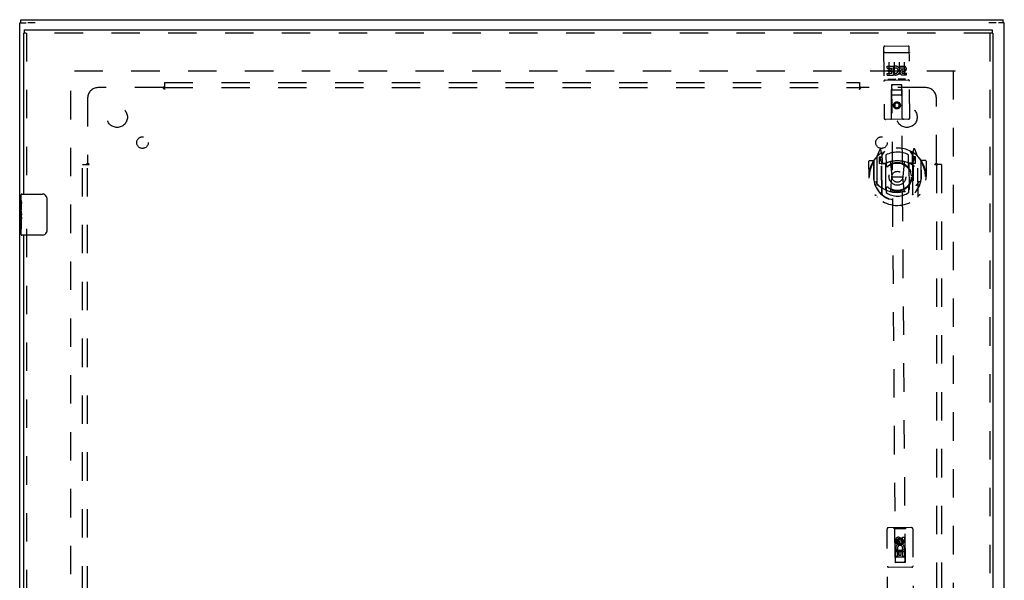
# Model space of a CAD drawing. Header units: inches. Extents: x 0 to 126, y 0 to 81.
# Tile 9 of 13: x 31 to 55, y 43 to 57. Entities that reach past the tile are written whole.
import ezdxf

# ---------------------------------------------------------------- set-up
doc = ezdxf.new("R2010")
doc.units = ezdxf.units.IN
doc.header["$LTSCALE"] = 6.925926
doc.header["$MEASUREMENT"] = 0
doc.linetypes.add('HIDDEN', pattern=[0.2, 0.1, -0.1])
doc.layers.get('0').update_dxf_attribs({"linetype": 'CONTINUOUS'})
for name, color, linetype in [('DEFAULT_2', 8, 'HIDDEN'), ('DOOR_ASSEMBLY', 7, 'CONTINUOUS'), ('SUBPANEL', 7, 'CONTINUOUS')]:
    doc.layers.add(name, color=color, linetype=linetype)

msp = doc.modelspace()

# ---------------------------------------------------------------- linework, layer by layer
at = {"color": 3, "linetype": 'Continuous'}
for p, q in [((31.371, 26.881), (31.371, 56.731)), ((31.396, 56.806), (55.346, 56.806)), ((55.371, 26.881), (55.371, 56.731))]:
    msp.add_line(p, q, dxfattribs=at)
at = {"color": 7, "linetype": 'Continuous'}
for p, q in [((31.371, 56.731), (31.526, 56.731)), ((31.396, 56.731), (31.396, 56.806)), ((31.75, 56.731), (31.567, 56.731)), ((55.175, 56.731), (54.992, 56.731)), ((55.371, 56.731), (55.226, 56.731)), ((55.346, 56.731), (55.346, 56.806))]:
    msp.add_line(p, q, dxfattribs=at)
at = {"layer": 'DEFAULT_2', "color": 8, "linetype": 'HIDDEN'}
for p, q in [((54.176, 55.556), (32.566, 55.556)), ((32.621, 28.059), (32.621, 55.553)), ((54.121, 55.553), (54.121, 28.059)), ((54.176, 55.556), (54.176, 55.557))]:
    msp.add_line(p, q, dxfattribs=at)
at = {"layer": 'DOOR_ASSEMBLY', "color": 3, "linetype": 'Continuous'}
for p, q in [((31.465, 56.481), (31.465, 52.556)), ((31.478, 56.556), (55.077, 56.556)), ((55.09, 56.481), (55.09, 27.131)), ((31.465, 51.556), (31.465, 32.056))]:
    msp.add_line(p, q, dxfattribs=at)
at = {"layer": 'DOOR_ASSEMBLY', "color": 7, "linetype": 'Continuous'}
for p, q in [((31.465, 56.481), (31.478, 56.481)), ((31.478, 56.556), (31.478, 56.481)), ((55.077, 56.556), (55.077, 56.481)), ((55.09, 56.481), (55.077, 56.481)), ((31.405, 52.397), (31.405, 52.541)), ((31.405, 52.141), (31.405, 52.394)), ((31.414, 52.339), (31.405, 52.339)), ((31.415, 52.171), (31.415, 52.328)), ((31.42, 52.556), (31.93, 52.556)), ((32.03, 52.456), (32.03, 51.656)), ((31.405, 52.171), (31.415, 52.171)), ((31.405, 51.571), (31.405, 52.138)), ((31.408, 52.108), (31.405, 52.108)), ((31.408, 52.109), (31.41, 52.091)), ((31.405, 51.976), (31.414, 51.976)), ((31.405, 51.94), (31.415, 51.94)), ((31.405, 51.877), (31.415, 51.877)), ((31.415, 51.987), (31.415, 52.04)), ((31.415, 51.71), (31.415, 51.94)), ((31.405, 51.71), (31.415, 51.71)), ((31.93, 51.556), (31.42, 51.556))]:
    msp.add_line(p, q, dxfattribs=at)
at = {"layer": 'DOOR_ASSEMBLY', "color": 8, "linetype": 'HIDDEN'}
for p, q in [((55.077, 56.481), (31.478, 56.481)), ((31.54, 56.481), (31.54, 52.401)), ((55.015, 56.481), (55.015, 27.131)), ((52.46, 56.162), (53.025, 56.166)), ((52.43, 56.132), (52.442, 54.407)), ((52.448, 56.004), (52.447, 56.003)), ((52.448, 56.004), (52.448, 56.004)), ((52.449, 56.004), (52.448, 56.004)), ((52.45, 56.004), (52.449, 56.004)), ((52.451, 56.004), (52.45, 56.004)), ((52.451, 56.004), (52.451, 56.004)), ((52.452, 56.004), (52.451, 56.004)), ((52.453, 56.004), (52.452, 56.004)), ((52.454, 56.004), (52.453, 56.004)), ((52.455, 56.004), (52.454, 56.004)), ((52.456, 56.004), (52.455, 56.004)), ((52.456, 56.004), (52.456, 56.004)), ((52.457, 56.004), (52.456, 56.004)), ((52.458, 56.004), (52.457, 56.004)), ((52.459, 56.004), (52.458, 56.004)), ((52.46, 56.004), (52.459, 56.004)), ((52.461, 56.004), (52.46, 56.004)), ((52.461, 56.004), (53.026, 56.008)), ((53.026, 56.008), (53.027, 56.008)), ((53.027, 56.008), (53.028, 56.008)), ((53.028, 56.008), (53.028, 56.008)), ((53.028, 56.008), (53.029, 56.008)), ((53.029, 56.008), (53.03, 56.008)), ((53.03, 56.008), (53.031, 56.008)), ((53.031, 56.008), (53.032, 56.008)), ((53.032, 56.008), (53.033, 56.008)), ((53.033, 56.008), (53.033, 56.008)), ((53.033, 56.008), (53.034, 56.008)), ((53.034, 56.008), (53.035, 56.008)), ((53.035, 56.008), (53.036, 56.008)), ((53.036, 56.008), (53.037, 56.008)), ((53.037, 56.008), (53.037, 56.008)), ((53.037, 56.008), (53.038, 56.008)), ((53.038, 56.008), (53.039, 56.008)), ((53.067, 54.412), (53.055, 56.137)), ((52.558, 55.772), (52.56, 55.466)), ((52.683, 55.773), (52.685, 55.467)), ((52.808, 55.774), (52.81, 55.468)), ((52.933, 55.775), (52.935, 55.469)), ((52.514, 55.67), (52.67, 55.671)), ((52.514, 55.628), (52.514, 55.67)), ((52.514, 55.628), (52.628, 55.628)), ((52.515, 55.499), (52.629, 55.5)), ((52.516, 55.457), (52.515, 55.499)), ((52.516, 55.457), (52.672, 55.458)), ((52.536, 55.585), (52.628, 55.586)), ((52.536, 55.543), (52.536, 55.585)), ((52.536, 55.543), (52.628, 55.543)), ((52.628, 55.586), (52.628, 55.628)), ((52.629, 55.5), (52.628, 55.543)), ((52.671, 55.494), (52.67, 55.671)), ((52.671, 55.494), (52.684, 55.512)), ((52.672, 55.458), (52.672, 55.47)), ((52.675, 55.468), (52.672, 55.47)), ((52.695, 55.623), (52.678, 55.662)), ((52.826, 55.672), (52.919, 55.673)), ((52.827, 55.63), (52.826, 55.672)), ((52.827, 55.63), (52.919, 55.63)), ((52.887, 55.545), (52.934, 55.546)), ((52.891, 55.586), (52.919, 55.587)), ((52.892, 55.502), (52.984, 55.503)), ((52.892, 55.459), (52.984, 55.46)), ((52.984, 55.46), (52.984, 55.503)), ((52.466, 55.334), (53.031, 55.338)), ((52.709, 55.352), (52.537, 55.351)), ((52.625, 54.409), (52.623, 55.219)), ((52.644, 55.219), (52.623, 55.219)), ((52.624, 55.219), (52.708, 43.585)), ((52.854, 55.22), (52.644, 55.219)), ((52.959, 55.354), (52.787, 55.353)), ((52.876, 55.22), (52.854, 55.22)), ((52.958, 43.586), (52.874, 55.22)), ((52.885, 54.41), (52.876, 55.22)), ((52.878, 54.97), (52.623, 54.969)), ((52.665, 55.094), (52.835, 55.095)), ((52.752, 54.791), (52.69, 54.755)), ((52.69, 54.755), (52.69, 54.683)), ((52.69, 54.755), (52.7, 54.749)), ((52.752, 54.78), (52.7, 54.749)), ((52.7, 54.749), (52.7, 54.688)), ((52.752, 54.791), (52.752, 54.78)), ((52.815, 54.756), (52.752, 54.791)), ((52.805, 54.75), (52.752, 54.78)), ((52.815, 54.756), (52.805, 54.75)), ((52.805, 54.689), (52.805, 54.75)), ((52.815, 54.684), (52.815, 54.756)), ((52.69, 54.683), (52.7, 54.688)), ((52.69, 54.683), (52.753, 54.647)), ((52.7, 54.688), (52.753, 54.659)), ((52.753, 54.659), (52.805, 54.689)), ((52.753, 54.647), (52.815, 54.684)), ((52.753, 54.647), (52.753, 54.659)), ((52.815, 54.684), (52.805, 54.689)), ((53.038, 54.381), (52.473, 54.377)), ((52.335, 53.647), (52.266, 53.471)), ((52.358, 53.548), (52.357, 53.547)), ((52.357, 53.547), (52.357, 53.547)), ((52.357, 53.547), (52.357, 53.547)), ((52.379, 53.564), (52.364, 53.644)), ((52.386, 52.548), (52.379, 53.564)), ((52.386, 53.497), (52.456, 53.606)), ((52.393, 52.553), (52.386, 53.556)), ((52.389, 53.531), (52.39, 53.324)), ((53.066, 53.611), (53.136, 53.502)), ((53.135, 53.329), (53.134, 53.536)), ((53.143, 52.558), (53.136, 53.561)), ((53.157, 53.65), (53.143, 53.569)), ((53.143, 53.569), (53.151, 52.553)), ((53.165, 53.553), (53.161, 53.556)), ((53.257, 53.478), (53.186, 53.653)), ((52.063, 53.349), (52.065, 52.975)), ((52.18, 53.365), (52.077, 53.364)), ((52.18, 53.365), (52.183, 52.976)), ((52.188, 53.35), (52.18, 53.365)), ((52.187, 53.367), (52.191, 52.91)), ((52.262, 53.461), (52.269, 52.493)), ((52.379, 53.457), (52.319, 53.456)), ((52.319, 53.456), (52.32, 53.306)), ((52.32, 53.306), (52.38, 53.307)), ((52.328, 53.429), (52.358, 53.383)), ((52.387, 53.437), (52.332, 53.436)), ((52.48, 53.306), (52.408, 53.306)), ((52.41, 53.304), (52.476, 53.304)), ((52.485, 52.665), (52.48, 53.297)), ((52.486, 53.51), (52.488, 53.257)), ((52.6, 53.324), (52.633, 52.98)), ((52.926, 53.326), (52.898, 52.981)), ((53.038, 53.261), (53.036, 53.514)), ((53.118, 53.311), (53.045, 53.31)), ((53.045, 53.301), (53.05, 52.669)), ((53.05, 53.309), (53.115, 53.309)), ((53.192, 53.443), (53.137, 53.442)), ((53.204, 53.463), (53.144, 53.462)), ((53.145, 53.312), (53.205, 53.313)), ((53.167, 53.389), (53.196, 53.435)), ((53.205, 53.313), (53.204, 53.463)), ((53.269, 52.5), (53.262, 53.468)), ((53.337, 53.376), (53.341, 52.918)), ((53.345, 53.373), (53.337, 53.358)), ((53.447, 53.374), (53.345, 53.373)), ((53.348, 52.985), (53.345, 53.373)), ((53.463, 53.359), (53.465, 52.986)), ((52.065, 52.975), (52.08, 52.976)), ((52.183, 52.976), (52.198, 52.976)), ((52.605, 52.64), (52.633, 52.98)), ((52.633, 52.98), (52.898, 52.981)), ((52.93, 52.642), (52.898, 52.981)), ((53.348, 52.985), (53.333, 52.985)), ((53.45, 52.985), (53.465, 52.986)), ((52.492, 52.696), (52.493, 52.593)), ((53.043, 52.597), (53.042, 52.7)), ((31.54, 51.711), (31.54, 31.901)), ((53.109, 44.432), (52.544, 44.428)), ((52.697, 44.399), (52.667, 44.429)), ((52.957, 44.401), (52.697, 44.399)), ((52.957, 44.401), (52.987, 44.431)), ((52.959, 43.591), (52.957, 44.401)), ((53.139, 44.402), (53.153, 42.545)), ((52.528, 42.54), (52.514, 44.397)), ((52.697, 44.399), (52.706, 43.589)), ((52.829, 44.162), (52.766, 44.125)), ((52.891, 44.126), (52.829, 44.162)), ((52.829, 44.162), (52.829, 44.15)), ((52.892, 44.197), (52.935, 44.197)), ((52.893, 44.104), (52.892, 44.197)), ((52.935, 44.197), (52.936, 44.105)), ((52.723, 44.039), (52.722, 44.132)), ((52.765, 44.04), (52.723, 44.039)), ((52.765, 44.132), (52.765, 44.04)), ((52.766, 44.125), (52.776, 44.119)), ((52.766, 44.125), (52.767, 44.053)), ((52.767, 44.053), (52.777, 44.059)), ((52.767, 44.053), (52.83, 44.017)), ((52.829, 44.15), (52.776, 44.119)), ((52.776, 44.119), (52.777, 44.059)), ((52.777, 44.059), (52.83, 44.029)), ((52.809, 44.104), (52.808, 44.132)), ((52.881, 44.12), (52.829, 44.15)), ((52.83, 44.029), (52.882, 44.059)), ((52.83, 44.017), (52.892, 44.054)), ((52.83, 44.017), (52.83, 44.029)), ((52.849, 44.146), (52.85, 44.1)), ((52.891, 44.126), (52.881, 44.12)), ((52.882, 44.059), (52.881, 44.12)), ((52.892, 44.054), (52.882, 44.059)), ((52.892, 44.054), (52.891, 44.126)), ((52.958, 43.841), (52.703, 43.839)), ((52.724, 43.883), (52.902, 43.884)), ((52.725, 43.727), (52.724, 43.883)), ((52.767, 43.727), (52.725, 43.727)), ((52.772, 43.908), (52.733, 43.89)), ((52.917, 43.715), (52.747, 43.714)), ((52.809, 43.841), (52.767, 43.841)), ((52.767, 43.841), (52.767, 43.727)), ((52.81, 43.749), (52.809, 43.841)), ((52.852, 43.749), (52.81, 43.749)), ((52.895, 43.842), (52.852, 43.841)), ((52.852, 43.841), (52.852, 43.749)), ((52.902, 43.884), (52.883, 43.897)), ((52.896, 43.728), (52.895, 43.842)), ((52.938, 43.728), (52.896, 43.728)), ((52.927, 43.888), (52.925, 43.884)), ((52.925, 43.884), (52.937, 43.884)), ((52.937, 43.884), (52.938, 43.728)), ((53.116, 43.467), (52.551, 43.463)), ((52.706, 43.589), (52.959, 43.591)), ((52.709, 43.592), (52.711, 43.592)), ((52.711, 43.592), (52.713, 43.592)), ((52.713, 43.584), (52.711, 43.584)), ((52.713, 43.592), (52.716, 43.592)), ((52.716, 43.584), (52.713, 43.584)), ((52.716, 43.592), (52.721, 43.592)), ((52.721, 43.584), (52.716, 43.584)), ((52.721, 43.592), (52.728, 43.592)), ((52.728, 43.584), (52.721, 43.584)), ((52.728, 43.592), (52.943, 43.594)), ((52.728, 43.584), (52.938, 43.586)), ((52.945, 43.586), (52.938, 43.586)), ((52.943, 43.594), (52.948, 43.594)), ((52.95, 43.586), (52.945, 43.586)), ((52.948, 43.594), (52.952, 43.594)), ((52.953, 43.586), (52.95, 43.586)), ((52.952, 43.594), (52.954, 43.594)), ((52.955, 43.586), (52.953, 43.586)), ((52.956, 43.586), (52.955, 43.586))]:
    msp.add_line(p, q, dxfattribs=at)
for points in [[(52.447, 56.003), (52.446, 56.003), (52.446, 56.003), (52.446, 56.003), (52.445, 56.003), (52.445, 56.003), (52.445, 56.003), (52.444, 56.003), (52.444, 56.003), (52.444, 56.003), (52.443, 56.003), (52.443, 56.003), (52.443, 56.003), (52.442, 56.003), (52.442, 56.003), (52.442, 56.002), (52.441, 56.002), (52.441, 56.002), (52.441, 56.002), (52.44, 56.002), (52.44, 56.002), (52.44, 56.002), (52.439, 56.002), (52.439, 56.002), (52.439, 56.002), (52.439, 56.002), (52.438, 56.002), (52.438, 56.002), (52.438, 56.002), (52.438, 56.001), (52.437, 56.001), (52.437, 56.001), (52.437, 56.001), (52.437, 56.001), (52.436, 56.001), (52.436, 56.001), (52.436, 56.001), (52.436, 56.001), (52.435, 56.001), (52.435, 56.001), (52.435, 56), (52.435, 56), (52.435, 56), (52.434, 56), (52.434, 56), (52.434, 56), (52.434, 56), (52.434, 56), (52.433, 56), (52.433, 56), (52.433, 56), (52.433, 55.999), (52.433, 55.999), (52.433, 55.999), (52.433, 55.999), (52.432, 55.999), (52.432, 55.999), (52.432, 55.999), (52.432, 55.999), (52.432, 55.999), (52.432, 55.999), (52.432, 55.998), (52.432, 55.998), (52.432, 55.998), (52.432, 55.998), (52.431, 55.998), (52.431, 55.998), (52.431, 55.998), (52.431, 55.998), (52.431, 55.998), (52.431, 55.997), (52.431, 55.997), (52.431, 55.997), (52.431, 55.997), (52.431, 55.997), (52.431, 55.997), (52.431, 55.997), (52.431, 55.997)], [(53.039, 56.008), (53.04, 56.008), (53.04, 56.008), (53.04, 56.008), (53.041, 56.008), (53.041, 56.008), (53.042, 56.007), (53.042, 56.007), (53.042, 56.007), (53.043, 56.007), (53.043, 56.007), (53.043, 56.007), (53.044, 56.007), (53.044, 56.007), (53.044, 56.007), (53.045, 56.007), (53.045, 56.007), (53.045, 56.007), (53.046, 56.007), (53.046, 56.007), (53.046, 56.007), (53.047, 56.007), (53.047, 56.006), (53.047, 56.006), (53.047, 56.006), (53.048, 56.006), (53.048, 56.006), (53.048, 56.006), (53.049, 56.006), (53.049, 56.006), (53.049, 56.006), (53.049, 56.006), (53.05, 56.006), (53.05, 56.006), (53.05, 56.006), (53.05, 56.005), (53.051, 56.005), (53.051, 56.005), (53.051, 56.005), (53.051, 56.005), (53.052, 56.005), (53.052, 56.005), (53.052, 56.005), (53.052, 56.005), (53.052, 56.005), (53.053, 56.005), (53.053, 56.005), (53.053, 56.004), (53.053, 56.004), (53.053, 56.004), (53.054, 56.004), (53.054, 56.004), (53.054, 56.004), (53.054, 56.004), (53.054, 56.004), (53.054, 56.004), (53.054, 56.004), (53.055, 56.003), (53.055, 56.003), (53.055, 56.003), (53.055, 56.003), (53.055, 56.003), (53.055, 56.003), (53.055, 56.003), (53.055, 56.003), (53.055, 56.003), (53.056, 56.003), (53.056, 56.002), (53.056, 56.002), (53.056, 56.002), (53.056, 56.002), (53.056, 56.002), (53.056, 56.002), (53.056, 56.002), (53.056, 56.002), (53.056, 56.002), (53.056, 56.002), (53.056, 56.001), (53.056, 56.001), (53.056, 56.001)], [(52.537, 55.351), (52.537, 55.351), (52.537, 55.351), (52.537, 55.351), (52.536, 55.351), (52.536, 55.351), (52.536, 55.351), (52.536, 55.351), (52.536, 55.351), (52.535, 55.351), (52.535, 55.351), (52.535, 55.351), (52.535, 55.351), (52.535, 55.351), (52.535, 55.351), (52.534, 55.351), (52.534, 55.351), (52.534, 55.351), (52.534, 55.351), (52.534, 55.351), (52.534, 55.351), (52.533, 55.351), (52.533, 55.351), (52.533, 55.351), (52.533, 55.351), (52.533, 55.351), (52.533, 55.351), (52.533, 55.351), (52.533, 55.351), (52.532, 55.351), (52.532, 55.351), (52.532, 55.351), (52.532, 55.352), (52.532, 55.352), (52.532, 55.352), (52.532, 55.352), (52.532, 55.352), (52.532, 55.352), (52.531, 55.352), (52.531, 55.352), (52.531, 55.352), (52.531, 55.352), (52.531, 55.352), (52.531, 55.352), (52.531, 55.352), (52.531, 55.352), (52.531, 55.352)], [(52.716, 55.353), (52.716, 55.353), (52.715, 55.353), (52.715, 55.353), (52.715, 55.353), (52.715, 55.353), (52.715, 55.353), (52.715, 55.353), (52.715, 55.353), (52.715, 55.353), (52.715, 55.353), (52.715, 55.353), (52.714, 55.353), (52.714, 55.353), (52.714, 55.353), (52.714, 55.353), (52.714, 55.353), (52.714, 55.353), (52.714, 55.353), (52.714, 55.353), (52.714, 55.353), (52.713, 55.353), (52.713, 55.353), (52.713, 55.353), (52.713, 55.353), (52.713, 55.352), (52.713, 55.352), (52.713, 55.352), (52.712, 55.352), (52.712, 55.352), (52.712, 55.352), (52.712, 55.352), (52.712, 55.352), (52.712, 55.352), (52.711, 55.352), (52.711, 55.352), (52.711, 55.352), (52.711, 55.352), (52.711, 55.352), (52.71, 55.352), (52.71, 55.352), (52.71, 55.352), (52.71, 55.352), (52.71, 55.352), (52.709, 55.352), (52.709, 55.352)], [(52.787, 55.353), (52.787, 55.353), (52.787, 55.353), (52.787, 55.353), (52.786, 55.353), (52.786, 55.353), (52.786, 55.353), (52.786, 55.353), (52.786, 55.353), (52.785, 55.353), (52.785, 55.353), (52.785, 55.353), (52.785, 55.353), (52.785, 55.353), (52.785, 55.353), (52.784, 55.353), (52.784, 55.353), (52.784, 55.353), (52.784, 55.353), (52.784, 55.353), (52.784, 55.353), (52.783, 55.353), (52.783, 55.353), (52.783, 55.353), (52.783, 55.353), (52.783, 55.353), (52.783, 55.353), (52.783, 55.353), (52.783, 55.353), (52.782, 55.353), (52.782, 55.353), (52.782, 55.353), (52.782, 55.353), (52.782, 55.353), (52.782, 55.353), (52.782, 55.353), (52.782, 55.353), (52.782, 55.354), (52.781, 55.354), (52.781, 55.354), (52.781, 55.354), (52.781, 55.354), (52.781, 55.354), (52.781, 55.354), (52.781, 55.354), (52.781, 55.354), (52.781, 55.354)], [(52.966, 55.355), (52.966, 55.355), (52.965, 55.355), (52.965, 55.355), (52.965, 55.355), (52.965, 55.355), (52.965, 55.355), (52.965, 55.355), (52.965, 55.355), (52.965, 55.355), (52.965, 55.355), (52.965, 55.355), (52.964, 55.355), (52.964, 55.355), (52.964, 55.355), (52.964, 55.355), (52.964, 55.355), (52.964, 55.355), (52.964, 55.354), (52.964, 55.354), (52.964, 55.354), (52.963, 55.354), (52.963, 55.354), (52.963, 55.354), (52.963, 55.354), (52.963, 55.354), (52.963, 55.354), (52.963, 55.354), (52.962, 55.354), (52.962, 55.354), (52.962, 55.354), (52.962, 55.354), (52.962, 55.354), (52.962, 55.354), (52.961, 55.354), (52.961, 55.354), (52.961, 55.354), (52.961, 55.354), (52.961, 55.354), (52.96, 55.354), (52.96, 55.354), (52.96, 55.354), (52.96, 55.354), (52.96, 55.354), (52.959, 55.354), (52.959, 55.354)], [(52.217, 53.415), (52.217, 53.416), (52.218, 53.417), (52.219, 53.418), (52.219, 53.419), (52.22, 53.42), (52.221, 53.42), (52.222, 53.421), (52.222, 53.422), (52.223, 53.423), (52.224, 53.423), (52.225, 53.424), (52.225, 53.425), (52.226, 53.426), (52.227, 53.426), (52.228, 53.427), (52.229, 53.428), (52.229, 53.428), (52.23, 53.429), (52.231, 53.43), (52.232, 53.43), (52.233, 53.431), (52.234, 53.431), (52.234, 53.432), (52.235, 53.433), (52.236, 53.433), (52.237, 53.434), (52.238, 53.434), (52.239, 53.435), (52.24, 53.435), (52.241, 53.436), (52.242, 53.436), (52.242, 53.437), (52.243, 53.437), (52.244, 53.437)], [(53.279, 53.445), (53.28, 53.444), (53.281, 53.444), (53.282, 53.444), (53.283, 53.443), (53.284, 53.443), (53.285, 53.442), (53.286, 53.442), (53.287, 53.441), (53.288, 53.441), (53.289, 53.44), (53.289, 53.44), (53.29, 53.439), (53.291, 53.438), (53.292, 53.438), (53.293, 53.437), (53.294, 53.437), (53.295, 53.436), (53.295, 53.435), (53.296, 53.435), (53.297, 53.434), (53.298, 53.433), (53.299, 53.433), (53.299, 53.432), (53.3, 53.431), (53.301, 53.43), (53.302, 53.43), (53.302, 53.429), (53.303, 53.428), (53.304, 53.427), (53.305, 53.427), (53.305, 53.426), (53.306, 53.425), (53.307, 53.424), (53.307, 53.423)], [(52.234, 52.863), (52.237, 52.858), (52.24, 52.853), (52.243, 52.848), (52.246, 52.844), (52.248, 52.839), (52.251, 52.835), (52.254, 52.831), (52.257, 52.827), (52.259, 52.823), (52.262, 52.82), (52.264, 52.816), (52.267, 52.813), (52.269, 52.81), (52.271, 52.807), (52.274, 52.804), (52.276, 52.801), (52.278, 52.798), (52.28, 52.796), (52.282, 52.793), (52.284, 52.791), (52.286, 52.788), (52.288, 52.786), (52.29, 52.784), (52.292, 52.782), (52.294, 52.78), (52.296, 52.778), (52.298, 52.776), (52.299, 52.774), (52.301, 52.772), (52.303, 52.771), (52.305, 52.769), (52.306, 52.768), (52.308, 52.766), (52.309, 52.765), (52.311, 52.764), (52.312, 52.762)], [(53.221, 52.769), (53.223, 52.77), (53.224, 52.771), (53.226, 52.773), (53.227, 52.774), (53.229, 52.776), (53.23, 52.777), (53.232, 52.779), (53.234, 52.781), (53.236, 52.783), (53.237, 52.785), (53.239, 52.787), (53.241, 52.789), (53.243, 52.791), (53.245, 52.793), (53.247, 52.795), (53.249, 52.798), (53.251, 52.8), (53.253, 52.803), (53.255, 52.805), (53.257, 52.808), (53.259, 52.811), (53.262, 52.814), (53.264, 52.817), (53.266, 52.82), (53.269, 52.823), (53.271, 52.827), (53.273, 52.831), (53.276, 52.834), (53.279, 52.838), (53.281, 52.842), (53.284, 52.847), (53.287, 52.851), (53.29, 52.856), (53.292, 52.861), (53.295, 52.866), (53.299, 52.871)], [(52.956, 52.625), (52.95, 52.624), (52.945, 52.622), (52.94, 52.621), (52.934, 52.619), (52.929, 52.618), (52.923, 52.617), (52.918, 52.615), (52.912, 52.614), (52.907, 52.613), (52.901, 52.612), (52.896, 52.611), (52.89, 52.61), (52.885, 52.609), (52.879, 52.608), (52.874, 52.607), (52.868, 52.606), (52.863, 52.605), (52.857, 52.604), (52.852, 52.604), (52.846, 52.603), (52.841, 52.602), (52.835, 52.602), (52.829, 52.601), (52.824, 52.601), (52.818, 52.6), (52.813, 52.6), (52.807, 52.599), (52.802, 52.599), (52.796, 52.599), (52.79, 52.599), (52.785, 52.598), (52.779, 52.598), (52.774, 52.598), (52.768, 52.598), (52.762, 52.598), (52.757, 52.598), (52.751, 52.598), (52.746, 52.598), (52.74, 52.598), (52.734, 52.599), (52.729, 52.599), (52.723, 52.599), (52.718, 52.599), (52.712, 52.6), (52.706, 52.6), (52.701, 52.601), (52.695, 52.601), (52.69, 52.602), (52.684, 52.602), (52.679, 52.603), (52.673, 52.604), (52.668, 52.605), (52.662, 52.605), (52.656, 52.606), (52.651, 52.607), (52.645, 52.608), (52.64, 52.609), (52.634, 52.61), (52.629, 52.611), (52.623, 52.612), (52.618, 52.613), (52.612, 52.614), (52.607, 52.616), (52.602, 52.617), (52.596, 52.618), (52.591, 52.62), (52.585, 52.621), (52.58, 52.622)], [(52.251, 52.516), (52.25, 52.517), (52.249, 52.517), (52.248, 52.517), (52.247, 52.518), (52.246, 52.518), (52.245, 52.519), (52.245, 52.519), (52.244, 52.52), (52.243, 52.52), (52.242, 52.521), (52.241, 52.521), (52.24, 52.522), (52.239, 52.523), (52.238, 52.523), (52.238, 52.524), (52.237, 52.524), (52.236, 52.525), (52.235, 52.526), (52.234, 52.526), (52.233, 52.527), (52.233, 52.528), (52.232, 52.528), (52.231, 52.529), (52.23, 52.53), (52.23, 52.531), (52.229, 52.531), (52.228, 52.532), (52.227, 52.533), (52.227, 52.534), (52.226, 52.535), (52.225, 52.535), (52.224, 52.536), (52.224, 52.537), (52.223, 52.538)], [(53.314, 52.546), (53.313, 52.545), (53.312, 52.544), (53.312, 52.543), (53.311, 52.542), (53.31, 52.541), (53.31, 52.541), (53.309, 52.54), (53.308, 52.539), (53.307, 52.538), (53.307, 52.538), (53.306, 52.537), (53.305, 52.536), (53.304, 52.535), (53.303, 52.535), (53.303, 52.534), (53.302, 52.533), (53.301, 52.533), (53.3, 52.532), (53.299, 52.531), (53.299, 52.531), (53.298, 52.53), (53.297, 52.53), (53.296, 52.529), (53.295, 52.528), (53.294, 52.528), (53.293, 52.527), (53.292, 52.527), (53.292, 52.526), (53.291, 52.526), (53.29, 52.525), (53.289, 52.525), (53.288, 52.524), (53.287, 52.524), (53.286, 52.524)], [(52.708, 43.592), (52.708, 43.592), (52.708, 43.592), (52.708, 43.592), (52.708, 43.592), (52.709, 43.592), (52.709, 43.592)], [(52.711, 43.584), (52.71, 43.584), (52.709, 43.584), (52.709, 43.584), (52.708, 43.584), (52.708, 43.585), (52.708, 43.585), (52.708, 43.585)], [(52.954, 43.594), (52.955, 43.594), (52.956, 43.594), (52.956, 43.594), (52.957, 43.594), (52.957, 43.594), (52.957, 43.594), (52.958, 43.594), (52.958, 43.593)], [(52.958, 43.586), (52.958, 43.586), (52.958, 43.586), (52.957, 43.586), (52.957, 43.586), (52.956, 43.586), (52.956, 43.586)]]:
    msp.add_lwpolyline(points, dxfattribs=at)
at = {"layer": 'DOOR_ASSEMBLY', "color": 7, "linetype": 'Continuous'}
for points in [[(31.405, 52.397), (31.405, 52.393), (31.406, 52.389), (31.407, 52.384), (31.408, 52.378), (31.409, 52.371), (31.411, 52.363), (31.412, 52.355), (31.413, 52.346)], [(31.413, 52.346), (31.414, 52.337), (31.415, 52.328)], [(32.023, 52.492), (32.025, 52.486), (32.027, 52.48), (32.028, 52.474), (32.029, 52.468), (32.03, 52.462), (32.03, 52.456)], [(31.405, 52.141), (31.405, 52.134), (31.406, 52.126), (31.407, 52.118), (31.408, 52.109)], [(31.41, 52.091), (31.411, 52.082), (31.412, 52.073), (31.413, 52.064), (31.414, 52.056), (31.415, 52.048), (31.415, 52.04)], [(31.415, 51.987), (31.415, 51.981), (31.414, 51.975), (31.414, 51.969), (31.413, 51.963), (31.413, 51.957), (31.412, 51.951)], [(32.03, 51.656), (32.03, 51.649), (32.029, 51.643), (32.028, 51.637), (32.027, 51.631), (32.025, 51.625), (32.023, 51.62)]]:
    msp.add_lwpolyline(points, dxfattribs=at)
at = {"layer": 'DOOR_ASSEMBLY', "color": 8, "linetype": 'HIDDEN'}
for centre, radius in [((52.753, 54.719), 0.085), ((52.753, 54.719), 0.0845), ((52.765, 52.979), 0.35), ((52.765, 52.979), 0.335), ((52.765, 52.979), 0.205), ((52.765, 52.979), 0.133), ((52.829, 44.09), 0.085), ((52.829, 44.09), 0.0845)]:
    msp.add_circle(centre, radius, dxfattribs=at)
for centre, radius, start, end in [((52.46, 56.132), 0.03, 90.4117, 180.4117), ((53.025, 56.136), 0.03, 0.4117, 90.4117), ((52.721, 55.565), 0.107, 244.6753, 113.8144), ((52.721, 55.565), 0.0639, 235.3011, 113.8143), ((52.891, 55.523), 0.0635, 90.4117, 270.4117), ((52.891, 55.524), 0.0219, 100.7187, 270.4117), ((52.919, 55.609), 0.0644, 282.7111, 90.4892), ((52.919, 55.609), 0.0219, 270.3128, 90.4117), ((52.466, 55.304), 0.03, 90.4117, 180.4117), ((52.664, 55.179), 0.04, 90.4117, 180.4117), ((52.834, 55.18), 0.04, 0.4117, 90.4117), ((53.031, 55.308), 0.03, 0.4117, 90.4117), ((52.665, 55.134), 0.04, 180.4117, 270.4117), ((52.835, 55.135), 0.04, 270.4117, 0.4117), ((52.472, 54.407), 0.03, 180.4117, 270.4117), ((52.595, 54.408), 0.03, 270.4117, 0.4117), ((52.915, 54.411), 0.03, 180.4117, 270.4117), ((53.037, 54.411), 0.03, 270.4117, 0.4117), ((52.765, 52.981), 0.7, 125.9243, 54.899), ((52.765, 52.979), 0.7, 35.7078, 145.1155), ((52.349, 53.642), 0.015, 10.4117, 158.6075), ((52.366, 53.531), 0.02, 0.4117, 125.9243), ((52.369, 53.531), 0.02, 0.4117, 125.6659), ((52.406, 53.556), 0.02, 121.8805, 180.4108), ((52.765, 52.979), 0.6, 63.132, 117.6913), ((53.116, 53.561), 0.02, 0.4117, 58.9412), ((53.154, 53.537), 0.02, 55.1574, 180.4117), ((53.156, 53.537), 0.02, 54.899, 180.4117), ((53.172, 53.648), 0.015, 22.2158, 170.4117), ((52.078, 53.349), 0.015, 90.4117, 180.4117), ((52.765, 52.981), 0.685, 147.4002, 180.4117), ((52.207, 53.367), 0.02, 145.1155, 180.4117), ((52.277, 53.461), 0.015, 135.4865, 180.4117), ((52.332, 53.431), 0.005, 90.4117, 213.0909), ((52.767, 52.668), 0.7, 53.6436, 127.1797), ((52.2, 53.28), 0.188, 0.4117, 33.0909), ((52.408, 53.326), 0.02, 180.4117, 270.4117), ((52.41, 53.324), 0.02, 180.4117, 270.4117), ((52.476, 53.324), 0.02, 270.4117, 293.8756), ((52.495, 53.297), 0.015, 113.398, 180.4117), ((52.767, 52.666), 0.7, 66.9477, 113.8756), ((52.765, 52.979), 0.343, 49.2856, 131.5377), ((52.58, 53.322), 0.02, 5.4913, 106.0248), ((52.946, 53.324), 0.02, 74.7986, 175.3321), ((53.03, 53.301), 0.015, 0.4117, 67.4254), ((53.049, 53.329), 0.02, 246.9477, 270.4117), ((53.115, 53.329), 0.02, 270.4117, 0.4117), ((53.118, 53.331), 0.02, 270.4117, 0.4117), ((53.326, 53.289), 0.188, 147.7324, 180.4117), ((53.192, 53.438), 0.005, 327.7324, 90.4117), ((53.247, 53.468), 0.015, 0.4117, 45.3369), ((53.317, 53.375), 0.02, 0.4117, 35.7078), ((52.765, 52.981), 0.685, 0.4117, 33.4231), ((53.448, 53.359), 0.015, 0.4117, 90.4117), ((52.518, 53.257), 0.03, 180.4117, 311.5377), ((53.008, 53.261), 0.03, 229.2856, 0.4117), ((52.765, 52.983), 0.583, 180.6581, 0.1652), ((52.765, 52.989), 0.58, 188.0738, 352.7495), ((52.211, 52.91), 0.02, 180.4117, 188.0738), ((53.321, 52.918), 0.02, 352.7495, 0.4117), ((52.763, 53.298), 0.7, 229.9407, 310.8826), ((52.5, 52.665), 0.015, 180.4117, 247.4254), ((52.522, 52.696), 0.03, 49.2856, 180.4117), ((52.765, 52.989), 0.48, 235.4578, 305.3655), ((52.765, 52.979), 0.343, 229.2856, 311.5377), ((52.585, 52.642), 0.02, 254.8365, 355.3321), ((52.95, 52.644), 0.02, 185.4913, 285.9868), ((53.012, 52.7), 0.03, 0.4117, 131.5377), ((53.035, 52.669), 0.015, 293.398, 0.4117), ((52.284, 52.493), 0.015, 180.4117, 225.3369), ((52.401, 52.548), 0.015, 180.4117, 230.0529), ((52.413, 52.553), 0.02, 180.4117, 231.0711), ((53.123, 52.558), 0.02, 309.7495, 0.41), ((53.136, 52.553), 0.015, 310.7704, 0.4117), ((53.254, 52.5), 0.015, 315.4865, 0.4117), ((52.544, 44.398), 0.03, 90.4117, 180.4117), ((53.109, 44.402), 0.03, 0.4117, 90.4117), ((52.787, 44.132), 0.0644, 12.7111, 180.4892), ((52.83, 43.933), 0.107, 334.6753, 203.8144), ((52.787, 44.132), 0.0219, 0.3128, 180.4117), ((52.83, 43.933), 0.0639, 325.3011, 203.8143), ((52.872, 44.104), 0.0635, 180.4117, 0.4117), ((52.871, 44.104), 0.0219, 190.7187, 0.4117), ((52.747, 43.674), 0.04, 90.4117, 180.4117), ((52.917, 43.675), 0.04, 0.4117, 90.4117), ((52.551, 43.493), 0.03, 180.4117, 270.4117), ((52.747, 43.629), 0.04, 180.4117, 270.4117), ((52.917, 43.63), 0.04, 270.4117, 0.4117), ((53.116, 43.497), 0.03, 270.4117, 0.4117)]:
    msp.add_arc(centre, radius, start, end, dxfattribs=at)
at = {"layer": 'DOOR_ASSEMBLY', "color": 7, "linetype": 'Continuous'}
for centre, radius, start, end in [((31.42, 52.541), 0.015, 90, 180), ((31.93, 52.456), 0.1, 21.1999, 90), ((31.93, 51.656), 0.1, 270, 338.7946), ((31.42, 51.571), 0.015, 180, 270)]:
    msp.add_arc(centre, radius, start, end, dxfattribs=at)
msp.add_ellipse((31.605, 51.974), major_axis=(0.2, 0), ratio=0.432808, start_param=3.141593, end_param=3.403409, dxfattribs=at)
at = {"layer": 'SUBPANEL', "color": 8, "linetype": 'HIDDEN'}
for p, q in [((34.902, 55.275), (34.902, 55.188)), ((34.902, 55.275), (51.839, 55.275)), ((51.839, 55.275), (51.839, 55.188)), ((34.867, 55.15), (33.277, 55.15)), ((34.902, 55.188), (34.902, 55.109)), ((34.902, 55.15), (51.839, 55.15)), ((51.839, 55.188), (51.839, 55.109)), ((53.464, 55.15), (51.875, 55.15)), ((33.027, 54.9), (33.027, 53.31)), ((53.714, 53.31), (53.714, 54.9)), ((32.902, 30.337), (32.902, 53.275)), ((32.902, 53.275), (32.988, 53.275)), ((32.988, 53.275), (33.068, 53.275)), ((33.027, 30.337), (33.027, 53.275)), ((53.674, 53.275), (53.753, 53.275)), ((53.714, 53.275), (53.714, 30.337)), ((53.839, 53.275), (53.753, 53.275)), ((53.839, 53.275), (53.839, 30.337))]:
    msp.add_line(p, q, dxfattribs=at)
for points in [[(34.878, 55.161), (34.876, 55.16), (34.875, 55.158), (34.873, 55.156), (34.871, 55.155), (34.87, 55.153), (34.869, 55.152), (34.868, 55.151), (34.867, 55.15)], [(34.876, 55.135), (34.875, 55.137), (34.874, 55.139), (34.873, 55.141), (34.871, 55.143), (34.87, 55.145), (34.869, 55.147), (34.868, 55.148), (34.867, 55.15)], [(34.902, 55.109), (34.9, 55.109), (34.899, 55.11), (34.898, 55.11), (34.896, 55.111), (34.895, 55.112), (34.894, 55.113), (34.892, 55.114), (34.891, 55.115), (34.89, 55.116), (34.888, 55.118), (34.887, 55.119), (34.886, 55.121), (34.885, 55.122), (34.884, 55.124), (34.882, 55.126), (34.881, 55.127), (34.88, 55.129), (34.879, 55.131), (34.876, 55.135)], [(34.885, 55.168), (34.881, 55.164), (34.878, 55.161)], [(34.902, 55.188), (34.901, 55.186), (34.899, 55.185), (34.898, 55.183), (34.897, 55.181), (34.895, 55.18), (34.894, 55.178), (34.893, 55.176), (34.891, 55.175), (34.89, 55.174), (34.889, 55.172), (34.888, 55.171), (34.886, 55.17), (34.885, 55.168)], [(51.839, 55.188), (51.841, 55.186), (51.842, 55.185), (51.843, 55.183), (51.845, 55.181), (51.846, 55.18), (51.847, 55.178), (51.849, 55.176), (51.85, 55.175), (51.851, 55.174), (51.853, 55.172), (51.854, 55.171), (51.855, 55.17), (51.856, 55.168), (51.862, 55.163)], [(51.839, 55.109), (51.841, 55.109), (51.842, 55.11), (51.844, 55.11), (51.845, 55.111), (51.846, 55.112), (51.848, 55.113), (51.849, 55.114), (51.85, 55.115), (51.852, 55.116), (51.853, 55.118), (51.854, 55.119), (51.855, 55.121), (51.857, 55.122), (51.858, 55.124), (51.859, 55.126), (51.86, 55.127), (51.861, 55.129), (51.862, 55.131)], [(51.862, 55.163), (51.864, 55.161), (51.865, 55.16), (51.867, 55.158), (51.868, 55.156), (51.87, 55.155), (51.871, 55.153), (51.873, 55.152), (51.874, 55.151), (51.875, 55.15)], [(51.862, 55.131), (51.865, 55.135), (51.866, 55.137), (51.867, 55.139), (51.869, 55.141), (51.87, 55.143), (51.871, 55.145), (51.873, 55.147), (51.874, 55.148), (51.875, 55.15)], [(32.988, 53.275), (32.99, 53.276), (32.992, 53.277), (32.994, 53.278), (32.995, 53.28), (32.997, 53.281), (32.998, 53.282), (33, 53.284), (33.001, 53.285), (33.003, 53.286), (33.004, 53.288), (33.006, 53.289), (33.007, 53.29), (33.008, 53.292), (33.014, 53.297)], [(33.014, 53.297), (33.015, 53.299), (33.017, 53.3), (33.019, 53.302), (33.02, 53.303), (33.022, 53.305), (33.023, 53.306), (33.025, 53.308), (33.026, 53.309), (33.027, 53.31)], [(33.045, 53.298), (33.041, 53.3), (33.039, 53.301), (33.037, 53.303), (33.035, 53.304), (33.033, 53.305), (33.031, 53.306), (33.03, 53.308), (33.028, 53.309), (33.027, 53.31)], [(33.068, 53.275), (33.067, 53.276), (33.067, 53.277), (33.066, 53.279), (33.065, 53.28), (33.064, 53.282), (33.064, 53.283), (33.063, 53.284), (33.061, 53.285), (33.06, 53.287), (33.059, 53.288), (33.057, 53.289), (33.056, 53.29), (33.054, 53.292), (33.053, 53.293), (33.051, 53.294), (33.049, 53.295), (33.047, 53.296), (33.045, 53.298)], [(53.674, 53.275), (53.674, 53.276), (53.675, 53.277), (53.675, 53.279), (53.676, 53.28), (53.677, 53.282), (53.678, 53.283), (53.679, 53.284), (53.68, 53.285), (53.681, 53.287), (53.683, 53.288), (53.684, 53.289), (53.685, 53.29), (53.687, 53.292), (53.689, 53.293), (53.69, 53.294), (53.692, 53.295), (53.694, 53.296), (53.696, 53.298), (53.7, 53.3)], [(53.7, 53.3), (53.702, 53.301), (53.704, 53.303), (53.706, 53.304), (53.708, 53.305), (53.71, 53.306), (53.712, 53.308), (53.713, 53.309), (53.714, 53.31)], [(53.726, 53.299), (53.724, 53.3), (53.723, 53.302), (53.721, 53.303), (53.72, 53.305), (53.718, 53.306), (53.717, 53.308), (53.716, 53.309), (53.714, 53.31)], [(53.733, 53.292), (53.729, 53.296), (53.726, 53.299)], [(53.753, 53.275), (53.751, 53.276), (53.75, 53.277), (53.748, 53.278), (53.746, 53.28), (53.745, 53.281), (53.743, 53.282), (53.741, 53.284), (53.74, 53.285), (53.739, 53.286), (53.737, 53.288), (53.736, 53.289), (53.734, 53.29), (53.733, 53.292)]]:
    msp.add_lwpolyline(points, dxfattribs=at)
for centre, radius in [((33.746, 54.431), 0.25), ((52.996, 54.431), 0.25), ((34.364, 53.812), 0.141), ((52.377, 53.812), 0.141)]:
    msp.add_circle(centre, radius, dxfattribs=at)
for centre, start, end in [((33.277, 54.9), 90, 180), ((53.464, 54.9), 0, 90)]:
    msp.add_arc(centre, 0.25, start, end, dxfattribs=at)

doc.saveas('drawing.dxf')
